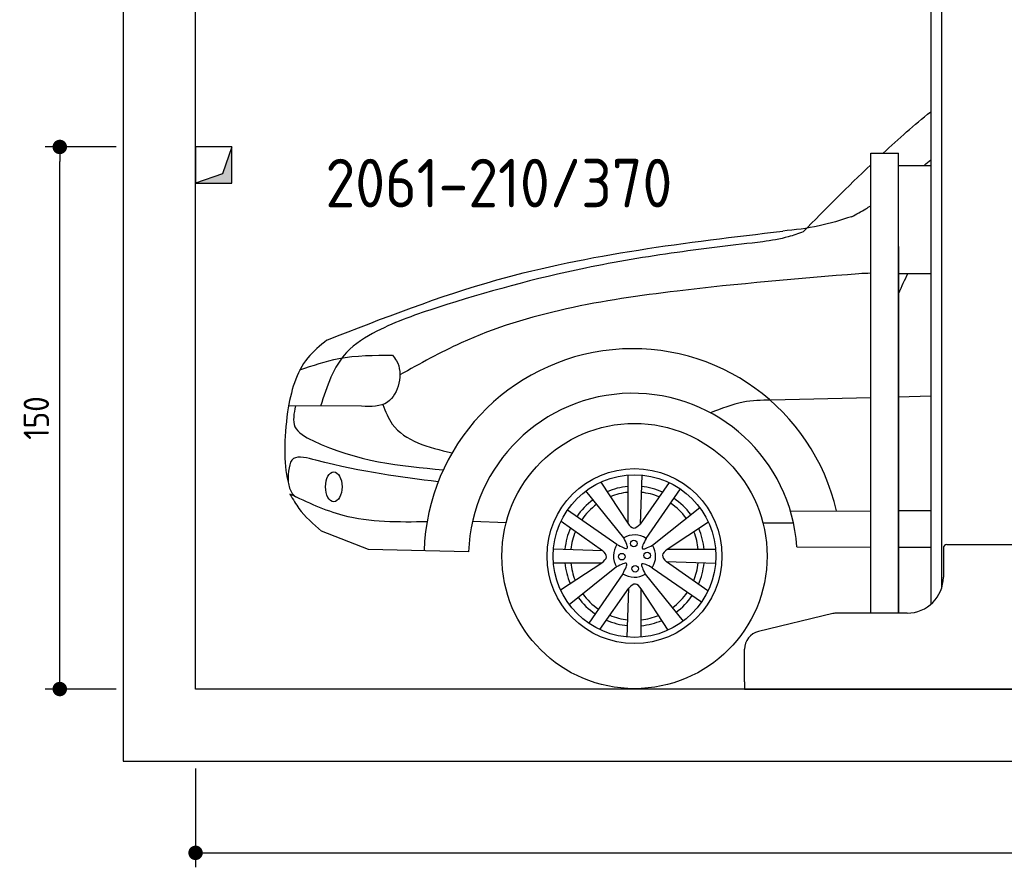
# Model space of a CAD drawing. Header units: millimetres. Extents: x -287 to 6264, y -793 to 3898.
# Tile 1 of 3: x -287 to 2438, y -793 to 1552. Entities that reach past the tile are written whole.
import ezdxf

# ---------------------------------------------------------------- set-up
doc = ezdxf.new("R2010")
doc.units = ezdxf.units.MM
for name, color, linetype in [('4', 3, 'Continuous'), ('5', 3, 'Continuous'), ('breakthrough', 1, 'Continuous'), ('car', 10, 'Continuous')]:
    doc.layers.add(name, color=color, linetype=linetype)
doc.styles.get("Standard").update_dxf_attribs({"font": 'ISOCP.SHX'})
doc.dimstyles.new('GEN-ISO$0', dxfattribs={"dimscale": 20, "dimtxt": 3.5, "dimasz": 2, "dimexe": 2, "dimexo": 1, "dimgap": 1.5, "dimtad": 1, "dimdec": 1, "dimlfac": 0.1, "dimdsep": 46, "dimtxsty": 'Standard', "dimblk": 'PUNKT', "dimcen": 2, "dimclrd": 256, "dimclre": 256, "dimclrt": 2, "dimadec": 0, "dimazin": 0, "dimtp": 0.1, "dimtm": 0.1, "dimtfac": 0.71, "dimtdec": 1, "dimtmove": 2, "dimatfit": 3, "dimldrblk": 'PUNKT', "dimfxl": 0, "dimtolj": 1, "dimarcsym": 0})

# ---------------------------------------------------------------- blocks, each defined once
blk = doc.blocks.new('PUNKT')
at = {"layer": '4', "color": 0, "linetype": 'ByBlock'}
blk.add_line((-0.5, 0), (-1, 0), dxfattribs=at)
at = {"layer": '4', "color": 0, "linetype": 'ByBlock', "const_width": 0.5}
blk.add_lwpolyline([(-0.25, 0, 1), (0.25, 0, 1)], format="xyb", close=True, dxfattribs=at)
blk = doc.blocks.new('*D11')
at = {"layer": '5', "lineweight": -2}
for p, q in [((200, -520), (200, -793.3)), ((5400, -520), (5400, -793.3)), ((240, -753.3), (5360, -753.3))]:
    blk.add_line(p, q, dxfattribs=at)
at = {"layer": 'DEFPOINTS', "color": 0}
for p in [(200, -500), (5400, -500), (5400, -753.3)]:
    blk.add_point(p, dxfattribs=at)
at = {"layer": '5', "lineweight": -2, "xscale": 40, "yscale": 40, "zscale": 40, "rotation": 180}
blk.add_blockref('PUNKT', (200, -753.3), dxfattribs=at)
at = {"layer": '5', "lineweight": -2, "xscale": 40, "yscale": 40, "zscale": 40}
blk.add_blockref('PUNKT', (5400, -753.3), dxfattribs=at)
at = {"layer": '5', "color": 2, "insert": (2800, -688.3), "char_height": 70, "attachment_point": 5}
blk.add_mtext('\\A1;520', dxfattribs=at)
blk = doc.blocks.new('*D3')
at = {"layer": '5', "lineweight": -2}
for p, q in [((-20, 1200), (-215.7, 1200)), ((-175.7, -260), (-175.7, 1160)), ((-20, -300), (-215.7, -300))]:
    blk.add_line(p, q, dxfattribs=at)
at = {"layer": 'DEFPOINTS', "color": 0}
for p in [(-175.7, 1200), (0, 1200), (0, -300)]:
    blk.add_point(p, dxfattribs=at)
at = {"layer": '5', "lineweight": -2, "xscale": 40, "yscale": 40, "zscale": 40}
for p, rotation in [((-175.7, 1200), 90), ((-175.7, -300), 270)]:
    blk.add_blockref('PUNKT', p, dxfattribs=dict(at, rotation=rotation))
at = {"layer": '5', "color": 2, "insert": (-240.7, 450), "char_height": 70, "attachment_point": 5, "rotation": 90}
blk.add_mtext('\\A1;150', dxfattribs=at)

msp = doc.modelspace()

# ---------------------------------------------------------------- linework, layer by layer
for p, q in [((2264.07, 2810), (2264.07, -21.22)), ((2234.07, 1810), (2234.07, -65.99)), ((2068.07, -90), (2068.07, 1183)), ((2068.07, 1183), (2145.07, 1183)), ((2145.07, -90), (2145.07, 1183)), ((2145.07, 1149.04), (2234.07, 1149.04)), ((2145.07, 925), (2145.07, -90)), ((2145.07, 850), (2234.07, 850)), ((2269.07, 90), (2269.07, 10)), ((2279.07, 100), (2459.07, 100)), ((1963.32, -91.38), (1757.4, -140.8)), ((2169.07, -90), (1974.98, -90)), ((1719.07, -280), (1719.07, -189.42)), ((1719.07, -280), (1719.07, -300)), ((1719.07, -300), (1994.07, -300)), ((1994.07, -300), (3024.07, -300))]:
    msp.add_line(p, q)
msp.add_lwpolyline([(5600, -300), (5600, 3600), (0, 3600), (0, -500), (5600, -500), (5698.53, -500), (5718.66, -452.06), (5691.11, -384.27), (5726.08, -350.37), (5711.24, -300), (200, -300), (200, 3400), (5400, 3400), (5400, -300)])
for centre, radius, start, end in [((2279.07, 90), 10, 90, 180), ((2169.07, 10), 100, 270, 0), ((1974.98, -140), 50, 90, 103.49573), ((1769.07, -189.42), 50, 103.49573, 180)]:
    msp.add_arc(centre, radius, start, end)
at = {"layer": 'breakthrough'}
for p, q in [((300, 1200), (274.52, 1125.48)), ((300, 1200), (274.52, 1125.48)), ((274.52, 1125.48), (200, 1100))]:
    msp.add_line(p, q, dxfattribs=at)
msp.add_lwpolyline([(200, 1100), (300, 1100), (300, 1200), (200, 1200)], close=True, dxfattribs=at)
msp.add_lwpolyline([(200, 1100), (300, 1100), (300, 1200), (200, 1200)], close=True, dxfattribs=at)
for points in [[(300, 1100), (300, 1200), (274.52, 1125.48)], [(300, 1100), (300, 1200), (274.52, 1125.48)], [(200, 1100), (300, 1100), (274.52, 1125.48)]]:
    msp.add_solid(points, dxfattribs=at)
at = {"layer": 'car'}
for p, q in [((2068.07, 506.17), (1791.82, 499.48)), ((2234.07, 510.18), (2145.07, 508.03)), ((659.53, 482.59), (457.32, 483.35)), ((1321.01, 272.53), (1396, 158.65)), ((1396.06, 292.14), (1396, 158.65)), ((1435.01, 291.96), (1430.35, 156.42)), ((1384.65, 118.12), (1280.03, 248.26)), ((1510.78, 271.27), (1430.35, 156.42)), ((1446.79, 116.63), (1541.37, 253.74)), ((1365.84, 100.19), (1228.73, 194.76)), ((1464.72, 97.83), (1594.86, 202.44)), ((1845.98, 192.46), (2068.07, 193.51)), ((2145.07, 193.87), (2234.07, 194.29)), ((966.61, 164.52), (1059.53, 160.69)), ((1211.2, 164.17), (1326.05, 83.75)), ((678.18, 85.68), (548.7, 136.94)), ((1619.14, 161.46), (1505.25, 86.47)), ((1769.68, 160.17), (1854.26, 160.08)), ((955.57, 79.35), (678.18, 85.68)), ((1190.51, 88.41), (1326.05, 83.75)), ((1638.74, 86.41), (1505.25, 86.47)), ((1863.6, 93.64), (2068.07, 92.82)), ((2145.07, 92.51), (2234.07, 92.15)), ((1190.33, 49.45), (1323.82, 49.4)), ((1209.94, -25.6), (1323.82, 49.4)), ((1364.35, 38.04), (1234.21, -66.57)), ((1463.24, 35.68), (1600.34, -58.9)), ((1617.88, -28.31), (1503.03, 52.12)), ((1638.57, 47.46), (1503.03, 52.12)), ((1382.28, 19.23), (1287.71, -117.87)), ((1444.43, 17.75), (1549.05, -112.39)), ((1318.3, -135.41), (1398.73, -20.55)), ((1394.06, -156.1), (1398.73, -20.55)), ((1433.02, -156.27), (1433.07, -22.78)), ((1508.07, -136.67), (1433.07, -22.78))]:
    msp.add_line(p, q, dxfattribs=at)
for centre, radius in [((1414.54, 67.93), 366.93), ((1414.54, 67.93), 242.09), ((1414.54, 67.93), 224.97), ((1412.84, 102.9), 9.14), ((1379.57, 66.23), 9.14), ((1449.51, 69.63), 9.14), ((1416.24, 32.96), 9.14)]:
    msp.add_circle(centre, radius, dxfattribs=at)
for centre, radius, start, end in [((1409.94, 63.73), 577.94, 12.93095, 178.17513), ((1409.94, 63.73), 454.64, 3.77134, 178.03147), ((1414.54, 67.93), 193.48, 95.48488, 113.1206), ((1414.54, 67.93), 193.48, 66.26492, 84.24812), ((1414.54, 67.93), 193.48, 126.38201, 145.72797), ((1414.54, 67.93), 177.35, 95.98793, 112.17689), ((1414.54, 67.93), 177.35, 67.30559, 83.9034), ((1414.54, 67.93), 193.48, 36.38201, 55.72797), ((1414.54, 67.93), 177.35, 126.16239, 145.75767), ((1414.54, 67.93), 177.35, 36.16239, 55.75767), ((1414.54, 67.93), 193.48, 156.26492, 174.24812), ((1414.54, 67.93), 177.35, 157.30559, 173.9034), ((1414.54, 67.93), 193.48, 5.48488, 23.1206), ((1414.54, 67.93), 58.41, 56.48266, 120.78127), ((1414.54, 67.93), 177.35, 5.98793, 22.17689), ((1414.54, 67.93), 58.41, 146.48266, 210.78127), ((1414.54, 67.93), 58.41, 326.48266, 30.78127), ((1414.54, 67.93), 193.48, 185.48488, 203.1206), ((1414.54, 67.93), 177.35, 185.98793, 202.17689), ((1414.54, 67.93), 177.35, 337.30559, 353.9034), ((1414.54, 67.93), 193.48, 336.26492, 354.24812), ((1414.54, 67.93), 58.41, 236.48266, 300.78127), ((1414.54, 67.93), 193.48, 216.38201, 235.72797), ((1414.54, 67.93), 177.35, 216.16239, 235.75767), ((1414.54, 67.93), 177.35, 306.16239, 325.75767), ((1414.54, 67.93), 193.48, 306.38201, 325.72797), ((1414.54, 67.93), 177.35, 247.30559, 263.9034), ((1414.54, 67.93), 177.35, 275.98793, 292.17689), ((1414.54, 67.93), 193.48, 246.26492, 264.24812), ((1414.54, 67.93), 193.48, 275.48488, 293.1206)]:
    msp.add_arc(centre, radius, start, end, dxfattribs=at)
msp.add_ellipse((582.39, 259.59), major_axis=(0, 41.43), ratio=0.5509677, dxfattribs=at)
for points in [[(2102.64, 1183), (2145.39, 1222.6), (2189.03, 1261), (2234.07, 1297.54)], [(1881.3, 965.36), (1942.99, 1027.85), (2004.68, 1090.34), (2068.07, 1150.56)], [(2216.2, 1149.04), (2222.17, 1154.16), (2228.12, 1159.3), (2234.07, 1164.45)], [(2068.07, 850.7), (2057.03, 850.15), (2045.99, 849.59), (2034.96, 849.04)], [(2170.95, 850), (2161.54, 831.65), (2152.84, 813.11), (2145.07, 794.32)], [(454.42, 467.3), (446.07, 392.34), (441.69, 327.29), (455.87, 272.88)]]:
    msp.add_open_spline(points, degree=3, dxfattribs=at)
for points, knots in [([(2015.13, 1007.03), (2028.43, 1014.23), (2046.3, 1023.91), (2063.67, 1034.34), (2068.07, 1037.06)], [0, 0, 0, 0, 45.3514522, 60.9014516, 60.9014516, 60.9014516, 60.9014516]), ([(563.54, 665.69), (544.51, 650.01), (483.08, 599.38), (464.15, 523.59), (454.42, 467.3)], [0, 0, 0, 0, 72.5072029, 234.0440486, 234.0440486, 234.0440486, 234.0440486]), ([(461.26, 239.44), (470.34, 224.19), (490.77, 186.99), (525.74, 156.78), (548.7, 136.94)], [550.221689, 550.221689, 550.221689, 550.221689, 596.4770938, 684.9810497, 684.9810497, 684.9810497, 684.9810497])]:
    msp.add_open_spline(points, degree=3, knots=knots, dxfattribs=at)
for points in [[(2015.13, 1007.03), (1925.43, 981.52), (1824.51, 967.05)], [(563.54, 665.69), (1034.01, 832.04), (1824.51, 967.05)], [(1881.3, 965.36), (1840.04, 951.31), (1769.53, 937.72)], [(1769.53, 937.72), (1532.29, 908.07), (1279.02, 864.86), (870.11, 755.69), (701.42, 689.85), (617.82, 631.28), (545.77, 483.02)], [(2034.96, 849.04), (1532.29, 801.25), (934.7, 657.76), (765.28, 569.04)], [(488.75, 583.25), (596.15, 614.38), (744.56, 623.92)], [(744.56, 623.92), (756.25, 608.03), (731.06, 493.87), (659.53, 482.59)], [(1791.82, 499.48), (1714.86, 493.69), (1625.22, 464.17)], [(476.46, 483.28), (474.88, 425.93), (524.39, 387.45), (885.44, 306.44)], [(717.84, 487.19), (744.37, 433.3), (909.78, 353.3)], [(871.44, 273.56), (533.1, 333.3), (471.37, 337.57), (455.87, 272.88)], [(455.87, 272.88), (467.56, 241.22), (477.22, 231.89)], [(840.52, 162.59), (608.69, 180.24), (461.26, 239.44)], [(1396, 158.65), (1412.15, 145.2), (1430.35, 156.42)], [(1365.84, 100.19), (1394.08, 89.71), (1384.65, 118.12)], [(1446.79, 116.63), (1436.32, 88.39), (1464.72, 97.83)], [(1323.82, 49.4), (1337.27, 65.54), (1326.05, 83.75)], [(1505.25, 86.47), (1491.81, 70.32), (1503.03, 52.12)], [(1382.28, 19.23), (1392.76, 47.48), (1364.35, 38.04)], [(1463.24, 35.68), (1435, 46.15), (1444.43, 17.75)], [(1433.07, -22.78), (1416.93, -9.34), (1398.73, -20.55)]]:
    msp.add_spline(points, degree=3, dxfattribs=at)

# ---------------------------------------------------------------- texts
msp.add_text('2061-210/370', height=134.4).set_placement((559.31, 1032.82))

# ---------------------------------------------------------------- dimensions: what is measured, and where the dimension line sits
at = {"layer": '5'}
dim = msp.add_linear_dim(base=(-175.68, 1200), p1=(0, -300), p2=(0, 1200), angle=90, dimstyle='GEN-ISO$0', override={"dimlfac": 0.1}, dxfattribs=at)
dim.commit()
dim.dimension.update_dxf_attribs({"geometry": '*D3', "text_midpoint": (-240.68, 450)})
dim = msp.add_linear_dim(base=(5400, -753.28), p1=(200, -500), p2=(5400, -500), dimstyle='GEN-ISO$0', override={"dimlfac": 0.1}, dxfattribs=at)
dim.commit()
dim.dimension.update_dxf_attribs({"geometry": '*D11', "text_midpoint": (2800, -688.27)})

doc.saveas('drawing.dxf')
